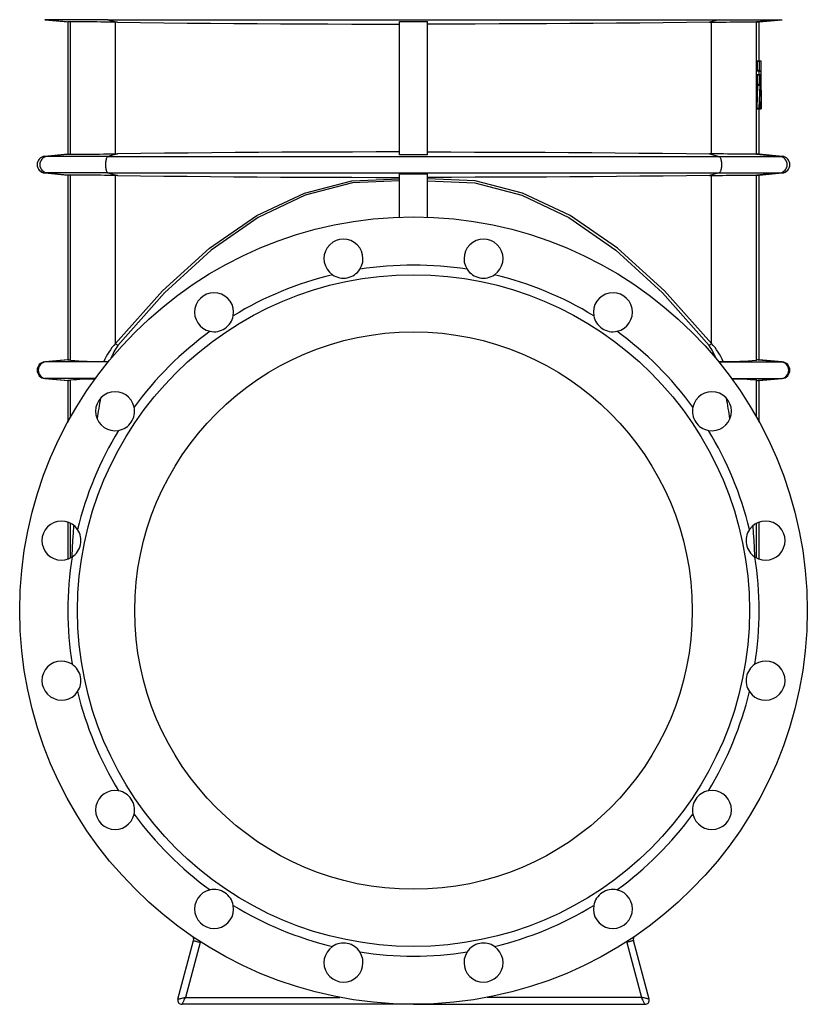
# Model space of a CAD drawing. Extents: x -208 to 1620, y -161 to 2162.
# Tile 3 of 5: x 1037 to 1602, y 602 to 1309. Entities that reach past the tile are written whole.
import ezdxf

# ---------------------------------------------------------------- set-up
doc = ezdxf.new("R2010")
doc.units = 0
doc.layers.get('0').update_dxf_attribs({"linetype": 'CONTINUOUS'})

msp = doc.modelspace()

# ---------------------------------------------------------------- linework, layer by layer
at = {"color": 7, "linetype": 'CONTINUOUS'}
for p, q in [((1055.13, 1308.56), (1071.65, 1307.11)), ((1057.01, 1308.56), (1055.13, 1308.56)), ((1100.44, 1308.56), (1057.01, 1308.56)), ((1057.01, 1308.56), (1073.51, 1307.11)), ((1071.65, 1307.11), (1071.65, 1211.96)), ((1073.63, 1307.11), (1073.51, 1307.11)), ((1073.63, 1211.96), (1073.63, 1307.11)), ((1100.44, 1308.56), (1538.86, 1308.56)), ((1100.44, 1308.56), (1107.2, 1306.72)), ((1309.65, 1211.69), (1309.65, 1307.38)), ((1329.65, 1211.69), (1329.65, 1307.38)), ((1538.86, 1308.56), (1532.09, 1306.72)), ((1538.86, 1308.56), (1582.29, 1308.56)), ((1565.67, 1307.11), (1565.78, 1307.11)), ((1565.67, 1211.96), (1565.67, 1307.11)), ((1582.29, 1308.56), (1565.78, 1307.11)), ((1567.65, 1307.11), (1584.17, 1308.56)), ((1567.65, 1279.1), (1567.65, 1307.11)), ((1582.29, 1308.56), (1584.17, 1308.56)), ((1107.2, 1306.72), (1105.87, 1306.74)), ((1105.87, 1212.33), (1105.87, 1306.74)), ((1532.09, 1306.72), (1533.43, 1306.74)), ((1533.43, 1212.33), (1533.43, 1306.74)), ((1566.18, 1279.1), (1567.68, 1279.1)), ((1567.68, 1279.1), (1569.02, 1279.1)), ((1569.15, 1256.17), (1569.03, 1278.87)), ((1566.15, 1278.74), (1566.15, 1272.26)), ((1566.15, 1278.74), (1567.65, 1278.74)), ((1566.15, 1272.26), (1567.65, 1272.26)), ((1566.18, 1271.9), (1567.68, 1271.9)), ((1567.65, 1278.74), (1567.65, 1272.26)), ((1567.68, 1271.9), (1568.88, 1271.9)), ((1566.15, 1268.88), (1566.15, 1262.4)), ((1566.15, 1268.88), (1567.65, 1268.88)), ((1566.18, 1269.24), (1567.68, 1269.24)), ((1567.39, 1271.67), (1567.41, 1269.24)), ((1567.39, 1271.67), (1568.89, 1271.67)), ((1567.65, 1268.88), (1567.65, 1262.4)), ((1567.68, 1269.24), (1568.81, 1269.24)), ((1569.1, 1245.03), (1568.82, 1269.02)), ((1568.89, 1271.67), (1569.13, 1244.76)), ((1566.54, 1261.54), (1565.98, 1245.03)), ((1566.15, 1262.4), (1567.65, 1262.4)), ((1566.18, 1262.04), (1567.68, 1262.04)), ((1566.54, 1261.54), (1568.04, 1261.54)), ((1568.04, 1261.54), (1567.48, 1245.03)), ((1567.68, 1262.04), (1568.01, 1262.04)), ((1569.15, 1256.17), (1569.15, 1255.95)), ((1569.15, 1244.54), (1569.15, 1255.95)), ((1565.98, 1245.03), (1567.48, 1245.03)), ((1566.01, 1244.54), (1567.51, 1244.54)), ((1567.51, 1244.54), (1568.08, 1244.54)), ((1567.65, 1211.96), (1567.65, 1244.54)), ((1568.1, 1244.76), (1568.23, 1249.35)), ((1568.1, 1244.76), (1568.91, 1244.76)), ((1568.16, 1244.54), (1568.92, 1244.54)), ((1568.23, 1249.35), (1568.84, 1249.35)), ((1568.25, 1249.58), (1568.82, 1249.58)), ((1568.84, 1249.35), (1568.91, 1244.76)), ((1568.92, 1244.54), (1569.09, 1244.54)), ((1569.14, 1244.54), (1569.15, 1244.54)), ((1071.65, 1211.96), (1055.13, 1210.51)), ((1057.01, 1210.51), (1055.13, 1210.51)), ((1073.51, 1211.96), (1057.01, 1210.51)), ((1100.44, 1210.51), (1057.01, 1210.51)), ((1073.51, 1211.96), (1073.63, 1211.96)), ((1107.2, 1212.35), (1100.44, 1210.51)), ((1100.44, 1210.51), (1538.86, 1210.51)), ((1105.87, 1212.33), (1107.2, 1212.35)), ((1533.43, 1212.33), (1532.09, 1212.35)), ((1532.09, 1212.35), (1538.86, 1210.51)), ((1538.86, 1210.51), (1582.29, 1210.51)), ((1565.78, 1211.96), (1565.67, 1211.96)), ((1565.78, 1211.96), (1582.29, 1210.51)), ((1584.17, 1210.51), (1567.65, 1211.96)), ((1582.29, 1210.51), (1584.17, 1210.51)), ((1055.13, 1198.56), (1071.65, 1197.11)), ((1057.01, 1198.56), (1055.13, 1198.56)), ((1100.44, 1198.56), (1057.01, 1198.56)), ((1057.01, 1198.56), (1073.51, 1197.11)), ((1071.65, 1197.11), (1071.65, 1064.46)), ((1073.63, 1197.11), (1073.51, 1197.11)), ((1073.63, 1064.24), (1073.63, 1197.11)), ((1100.44, 1198.56), (1538.86, 1198.56)), ((1100.44, 1198.56), (1107.2, 1196.72)), ((1107.2, 1196.72), (1105.87, 1196.74)), ((1105.87, 1076.15), (1105.87, 1196.74)), ((1309.65, 1166.86), (1309.65, 1197.85)), ((1329.65, 1166.86), (1329.65, 1197.85)), ((1538.86, 1198.56), (1532.09, 1196.72)), ((1532.09, 1196.72), (1533.43, 1196.74)), ((1533.43, 1076.15), (1533.43, 1196.74)), ((1538.86, 1198.56), (1582.29, 1198.56)), ((1565.67, 1197.11), (1565.78, 1197.11)), ((1565.67, 1064.24), (1565.67, 1197.11)), ((1582.29, 1198.56), (1565.78, 1197.11)), ((1567.65, 1197.11), (1584.17, 1198.56)), ((1567.65, 1064.46), (1567.65, 1197.11)), ((1582.29, 1198.56), (1584.17, 1198.56)), ((1071.65, 1064.46), (1055.13, 1063.01)), ((1055.91, 1063.01), (1055.13, 1063.01)), ((1072.43, 1064.46), (1055.91, 1063.01)), ((1100.67, 1063.01), (1055.91, 1063.01)), ((1538.63, 1063.01), (1583.38, 1063.01)), ((1566.87, 1064.46), (1583.38, 1063.01)), ((1584.17, 1063.01), (1567.65, 1064.46)), ((1583.38, 1063.01), (1584.17, 1063.01)), ((1055.13, 1051.06), (1071.65, 1049.61)), ((1055.91, 1051.06), (1055.13, 1051.06)), ((1091.45, 1051.06), (1055.91, 1051.06)), ((1055.91, 1051.06), (1072.43, 1049.61)), ((1071.65, 1049.61), (1071.65, 1019.82)), ((1073.63, 1023.39), (1073.63, 1049.84)), ((1547.85, 1051.06), (1583.38, 1051.06)), ((1565.67, 1023.39), (1565.67, 1049.84)), ((1583.38, 1051.06), (1566.87, 1049.61)), ((1567.65, 1049.61), (1584.17, 1051.06)), ((1567.65, 1019.82), (1567.65, 1049.61)), ((1583.38, 1051.06), (1584.17, 1051.06)), ((1071.65, 948.01), (1071.65, 921.53)), ((1073.63, 922.39), (1073.63, 947.15)), ((1565.67, 922.39), (1565.67, 947.15)), ((1567.65, 921.53), (1567.65, 948.01)), ((1150.66, 605.81), (1161.9, 647.75)), ((1166.73, 646.45), (1156.16, 607.04)), ((1472.57, 646.45), (1483.13, 607.04)), ((1488.64, 605.81), (1477.4, 647.75)), ((1319.65, 602.04), (1153.56, 602.04)), ((1156.16, 607.04), (1266.73, 607.04)), ((1319.65, 602.04), (1485.74, 602.04)), ((1483.13, 607.04), (1372.56, 607.04))]:
    msp.add_line(p, q, dxfattribs=at)
for points in [[(1073.51, 1307.11), (1072.7, 1307.11), (1072.12, 1307.11), (1071.77, 1307.11), (1071.65, 1307.11)], [(1105.87, 1306.74), (1103.17, 1306.78), (1100.51, 1306.82), (1097.91, 1306.86), (1095.39, 1306.89), (1092.46, 1306.93), (1089.66, 1306.97), (1087.03, 1307), (1084.59, 1307.03), (1082.37, 1307.05), (1080.35, 1307.07), (1078.57, 1307.09), (1077.04, 1307.1), (1075.8, 1307.11), (1074.82, 1307.11), (1074.09, 1307.11), (1073.63, 1307.11)], [(1100.21, 1308.66), (1100.44, 1308.56)], [(1309.65, 1307.38), (1310.9, 1307.38), (1329.65, 1307.38)], [(1533.43, 1306.74), (1536.13, 1306.78), (1538.79, 1306.82), (1541.39, 1306.86), (1543.9, 1306.89), (1546.84, 1306.93), (1549.64, 1306.97), (1552.27, 1307), (1554.7, 1307.03), (1556.93, 1307.05), (1558.94, 1307.07), (1560.72, 1307.09), (1562.25, 1307.1), (1563.49, 1307.11), (1564.48, 1307.11), (1565.21, 1307.11), (1565.67, 1307.11)], [(1539.08, 1308.66), (1538.86, 1308.56)], [(1565.78, 1307.11), (1566.6, 1307.11), (1567.18, 1307.11), (1567.53, 1307.11), (1567.65, 1307.11)], [(1107.2, 1306.72), (1123.82, 1306.53), (1140.48, 1306.35), (1157.18, 1306.18), (1173.91, 1306.03), (1190.68, 1305.89), (1207.48, 1305.78), (1224.3, 1305.67), (1241.15, 1305.59), (1258.25, 1305.52), (1275.38, 1305.46), (1292.51, 1305.43), (1309.65, 1305.41)], [(1532.09, 1306.72), (1515.48, 1306.53), (1498.82, 1306.35), (1482.12, 1306.18), (1465.38, 1306.03), (1448.62, 1305.89), (1431.82, 1305.78), (1414.99, 1305.67), (1398.15, 1305.59), (1381.04, 1305.52), (1363.92, 1305.46), (1346.79, 1305.43), (1329.65, 1305.41)], [(1071.65, 1211.96), (1071.76, 1211.96), (1072.11, 1211.96), (1072.7, 1211.96), (1073.51, 1211.96)], [(1073.63, 1211.96), (1074.04, 1211.96), (1074.69, 1211.96), (1075.56, 1211.96), (1076.64, 1211.97), (1078.1, 1211.98), (1079.81, 1212), (1081.75, 1212.02), (1083.91, 1212.04), (1086.29, 1212.07), (1088.87, 1212.1), (1091.62, 1212.13), (1094.51, 1212.17), (1097.22, 1212.21), (1100.04, 1212.24), (1102.93, 1212.29), (1105.87, 1212.33)], [(1100.44, 1210.51), (1100.21, 1210.41), (1099.99, 1210.22), (1099.78, 1209.96), (1099.58, 1209.61), (1099.39, 1209.2), (1099.22, 1208.72), (1099.07, 1208.18), (1098.94, 1207.59), (1098.84, 1206.96), (1098.76, 1206.29), (1098.7, 1205.6), (1098.68, 1204.89), (1098.68, 1204.18), (1098.7, 1203.47), (1098.76, 1202.78), (1098.84, 1202.12), (1098.94, 1201.48), (1099.07, 1200.89), (1099.22, 1200.35), (1099.39, 1199.87), (1099.58, 1199.46), (1099.78, 1199.12), (1099.99, 1198.85), (1100.21, 1198.66), (1100.44, 1198.56)], [(1309.65, 1213.66), (1292.76, 1213.64), (1275.87, 1213.61), (1258.99, 1213.56), (1242.13, 1213.49), (1225.29, 1213.4), (1208.46, 1213.3), (1191.66, 1213.19), (1174.89, 1213.05), (1157.91, 1212.9), (1140.96, 1212.73), (1124.06, 1212.55), (1107.2, 1212.35)], [(1329.65, 1211.69), (1310.9, 1211.69), (1309.65, 1211.69)], [(1329.65, 1213.66), (1346.54, 1213.64), (1363.43, 1213.61), (1380.3, 1213.56), (1397.17, 1213.49), (1414.01, 1213.4), (1430.84, 1213.3), (1447.64, 1213.19), (1464.41, 1213.05), (1481.39, 1212.9), (1498.33, 1212.73), (1515.24, 1212.55), (1532.09, 1212.35)], [(1565.67, 1211.96), (1565.25, 1211.96), (1564.61, 1211.96), (1563.74, 1211.96), (1562.65, 1211.97), (1561.2, 1211.98), (1559.49, 1212), (1557.55, 1212.02), (1555.38, 1212.04), (1553.01, 1212.07), (1550.43, 1212.1), (1547.68, 1212.13), (1544.79, 1212.17), (1542.07, 1212.21), (1539.26, 1212.24), (1536.37, 1212.29), (1533.43, 1212.33)], [(1538.86, 1210.51), (1539.08, 1210.41), (1539.31, 1210.22), (1539.52, 1209.96), (1539.72, 1209.61), (1539.91, 1209.2), (1540.08, 1208.72), (1540.23, 1208.18), (1540.35, 1207.59), (1540.46, 1206.96), (1540.54, 1206.29), (1540.59, 1205.6), (1540.62, 1204.89), (1540.62, 1204.18), (1540.59, 1203.47), (1540.54, 1202.78), (1540.46, 1202.12), (1540.35, 1201.48), (1540.23, 1200.89), (1540.08, 1200.35), (1539.91, 1199.87), (1539.72, 1199.46), (1539.52, 1199.12), (1539.31, 1198.85), (1539.08, 1198.66), (1538.86, 1198.56)], [(1567.65, 1211.96), (1567.53, 1211.96), (1567.18, 1211.96), (1566.6, 1211.96), (1565.78, 1211.96)], [(1073.51, 1197.11), (1072.7, 1197.11), (1072.12, 1197.11), (1071.77, 1197.11), (1071.65, 1197.11)], [(1105.87, 1196.74), (1103.17, 1196.78), (1100.51, 1196.82), (1097.91, 1196.86), (1095.39, 1196.89), (1092.46, 1196.93), (1089.66, 1196.97), (1087.03, 1197), (1084.59, 1197.03), (1082.37, 1197.05), (1080.35, 1197.07), (1078.57, 1197.09), (1077.04, 1197.1), (1075.8, 1197.11), (1074.82, 1197.11), (1074.09, 1197.11), (1073.63, 1197.11)], [(1105.87, 1076.15), (1139.52, 1113.98), (1173.34, 1144.6), (1207.3, 1167.97), (1241.35, 1184.07), (1275.48, 1192.89), (1309.65, 1194.42)], [(1107.2, 1196.72), (1123.82, 1196.53), (1140.48, 1196.35), (1157.18, 1196.18), (1173.91, 1196.03), (1190.68, 1195.89), (1207.48, 1195.78), (1224.3, 1195.67), (1241.15, 1195.59), (1258.25, 1195.52), (1275.38, 1195.46), (1292.51, 1195.43), (1309.65, 1195.41)], [(1309.65, 1197.85), (1319.65, 1197.85), (1329.65, 1197.85)], [(1532.09, 1196.72), (1515.48, 1196.53), (1498.82, 1196.35), (1482.12, 1196.18), (1465.38, 1196.03), (1448.62, 1195.89), (1431.82, 1195.78), (1414.99, 1195.67), (1398.15, 1195.59), (1381.04, 1195.52), (1363.92, 1195.46), (1346.79, 1195.43), (1329.65, 1195.41)], [(1533.43, 1076.15), (1499.77, 1113.98), (1465.95, 1144.6), (1432, 1167.97), (1397.94, 1184.07), (1363.82, 1192.89), (1329.65, 1194.42)], [(1533.43, 1196.74), (1536.13, 1196.78), (1538.79, 1196.82), (1541.39, 1196.86), (1543.9, 1196.89), (1546.84, 1196.93), (1549.64, 1196.97), (1552.27, 1197), (1554.7, 1197.03), (1556.93, 1197.05), (1558.94, 1197.07), (1560.72, 1197.09), (1562.25, 1197.1), (1563.49, 1197.11), (1564.48, 1197.11), (1565.21, 1197.11), (1565.67, 1197.11)], [(1565.78, 1197.11), (1566.6, 1197.11), (1567.18, 1197.11), (1567.53, 1197.11), (1567.65, 1197.11)], [(1309.65, 1193.02), (1275.77, 1191.51), (1241.93, 1182.7), (1208.16, 1166.6), (1174.49, 1143.23), (1140.96, 1112.61), (1107.58, 1074.76)], [(1329.65, 1193.02), (1363.53, 1191.51), (1397.37, 1182.7), (1431.14, 1166.6), (1464.81, 1143.23), (1498.34, 1112.61), (1531.71, 1074.76)], [(1071.65, 1064.46), (1071.7, 1064.46), (1071.84, 1064.46), (1072.09, 1064.46), (1072.43, 1064.46)], [(1072.43, 1064.46), (1072.96, 1064.4), (1073.63, 1064.24)], [(1566.87, 1064.46), (1566.34, 1064.4), (1565.67, 1064.24)], [(1567.65, 1064.46), (1567.6, 1064.46), (1567.45, 1064.46), (1567.21, 1064.46), (1566.87, 1064.46)], [(1072.43, 1049.61), (1072.09, 1049.61), (1071.84, 1049.61), (1071.7, 1049.61), (1071.65, 1049.61)], [(1073.63, 1049.84), (1072.96, 1049.67), (1072.43, 1049.61)], [(1565.67, 1049.84), (1566.34, 1049.67), (1566.87, 1049.61)], [(1566.87, 1049.61), (1567.21, 1049.61), (1567.45, 1049.61), (1567.6, 1049.61), (1567.65, 1049.61)], [(1074.71, 923.03), (1074.76, 923.93), (1075.04, 929.37), (1075.36, 934.77), (1075.7, 940.12), (1076.06, 945.42), (1076.07, 945.52)], [(1564.58, 923.03), (1564.54, 923.93), (1564.25, 929.37), (1563.94, 934.77), (1563.6, 940.12), (1563.24, 945.42), (1563.23, 945.52)], [(1161.9, 647.75), (1161.94, 647.74), (1162.06, 647.7), (1162.26, 647.65), (1162.54, 647.57), (1162.89, 647.48), (1163.31, 647.37), (1163.79, 647.24), (1164.31, 647.1), (1164.88, 646.95), (1165.48, 646.79), (1166.1, 646.62), (1166.73, 646.45)], [(1477.4, 647.75), (1477.36, 647.74), (1477.24, 647.7), (1477.03, 647.65), (1476.75, 647.57), (1476.4, 647.48), (1475.99, 647.37), (1475.51, 647.24), (1474.99, 647.1), (1474.42, 646.95), (1473.82, 646.79), (1473.2, 646.62), (1472.57, 646.45)], [(1150.66, 605.81), (1150.71, 605.82), (1150.85, 605.85), (1151.08, 605.91), (1151.4, 605.98), (1151.8, 606.07), (1152.27, 606.17), (1152.81, 606.29), (1153.41, 606.42), (1154.06, 606.57), (1154.74, 606.72), (1155.45, 606.88), (1156.16, 607.04)], [(1153.56, 602.04), (1153.58, 602.08), (1153.65, 602.21), (1153.76, 602.42), (1153.91, 602.71), (1154.1, 603.07), (1154.32, 603.5), (1154.58, 603.99), (1154.86, 604.54), (1155.17, 605.12), (1155.49, 605.74), (1155.82, 606.38), (1156.16, 607.04)], [(1485.74, 602.04), (1485.72, 602.08), (1485.65, 602.21), (1485.54, 602.42), (1485.39, 602.71), (1485.2, 603.07), (1484.98, 603.5), (1484.72, 603.99), (1484.44, 604.54), (1484.13, 605.12), (1483.81, 605.74), (1483.47, 606.38), (1483.13, 607.04)], [(1488.64, 605.81), (1488.59, 605.82), (1488.45, 605.85), (1488.22, 605.91), (1487.9, 605.98), (1487.5, 606.07), (1487.02, 606.17), (1486.48, 606.29), (1485.88, 606.42), (1485.24, 606.57), (1484.56, 606.72), (1483.85, 606.88), (1483.13, 607.04)]]:
    msp.add_lwpolyline(points, dxfattribs=at)
for radius in [282.5, 241, 200]:
    msp.add_circle((1319.65, 884.54), radius, dxfattribs=at)
for centre, radius, start, end in [((1567.24, 1278.83), 1.09, 165.60767, 184.68765), ((1568.73, 1278.83), 1.09, 165.54853, 184.71383), ((1567.15, 1278.92), 1.88, 358.68782, 5.46712), ((1567.24, 1272.17), 1.09, 175.28571, 194.41978), ((1566.11, 1271.72), 1.28, 358.09422, 8.05434), ((1568.73, 1272.17), 1.08, 175.28501, 194.45343), ((1567.62, 1271.72), 1.27, 358.07258, 8.09898), ((1567.24, 1268.97), 1.09, 165.60483, 184.68969), ((1568.73, 1268.97), 1.08, 165.54566, 184.71589), ((1567.68, 1269.06), 1.14, 357.85889, 9.05646), ((1567.24, 1262.31), 1.09, 175.28571, 194.41978), ((1564.69, 1261.7), 1.86, 355.13842, 10.50667), ((1568.73, 1262.31), 1.08, 175.28411, 194.45434), ((1566.19, 1261.7), 1.86, 355.12477, 10.54085), ((1567.52, 1244.88), 1.54, 174.12649, 192.72286), ((1569.01, 1244.88), 1.54, 174.10604, 192.76724), ((1567.45, 1244.72), 0.656, 344.04228, 3.65617), ((1568.94, 1249.4), 0.712, 165.29018, 183.33732), ((1567.67, 1249.4), 1.16, 357.89569, 8.87326), ((1570.27, 1244.72), 1.37, 178.2463, 187.58889), ((1560.64, 1244.88), 8.46, 357.70045, 1.07149), ((1575.11, 1244.72), 5.97, 179.61377, 181.74633), ((1055.65, 1204.54), 6, 95, 265), ((1057.55, 1204.54), 6, 95.19906, 264.80094), ((1581.74, 1204.54), 6, 275.19906, 84.80094), ((1583.65, 1204.54), 6, 275, 85), ((1269.41, 1137.09), 14, 326.96907, 235.53093), ((1369.88, 1137.09), 14, 304.46907, 213.03093), ((1319.65, 884.54), 247.93, 81.06692, 98.93308), ((1319.65, 884.54), 247.93, 103.56692, 121.43308), ((1269.41, 1137.09), 14, 235.54155, 326.95846), ((1369.88, 1137.09), 14, 213.04154, 304.45845), ((1319.65, 884.54), 247.93, 58.56692, 76.43308), ((1176.59, 1098.64), 14, 349.46907, 258.03093), ((1462.71, 1098.64), 14, 281.96907, 190.53093), ((1176.59, 1098.64), 14, 258.04162, 349.45837), ((1462.71, 1098.64), 14, 190.54163, 281.95838), ((1319.65, 884.54), 247.93, 126.06692, 143.93308), ((1319.65, 884.54), 247.93, 36.06692, 53.93308), ((1135.46, 1047.96), 40.87, 136.39432, 158.00817), ((1139.64, 1051.82), 39.42, 144.41455, 159.84399), ((1158.96, 1139.92), 82.98, 230.22001, 231.74625), ((1480.34, 1139.92), 82.98, 308.25375, 309.77999), ((1499.65, 1051.82), 39.42, 20.15601, 35.58545), ((1503.83, 1047.96), 40.87, 21.99183, 43.60568), ((1055.65, 1057.04), 6, 95, 265), ((1056.44, 1057.04), 6, 95.08309, 264.91691), ((1095.75, 1314.51), 251.25, 264.94827, 270.41353), ((1099.58, 1194.25), 131, 269.11874, 270.57704), ((1539.72, 1194.01), 130.76, 269.42706, 270.88202), ((1543.55, 1314.51), 251.25, 269.58647, 275.05173), ((1582.85, 1057.04), 6, 275.08309, 84.91691), ((1583.65, 1057.04), 6, 275, 85), ((1090.23, 889.85), 160.85, 89.64889, 95.92316), ((1549.06, 889.79), 160.91, 84.07722, 90.35248), ((1105.55, 1027.6), 14, 11.96907, 280.53093), ((1533.75, 1027.6), 14, 259.46907, 168.03093), ((1488.96, 962.56), 400.76, 169.29625, 171.4504), ((1150.33, 962.56), 400.76, 8.5496, 10.70375), ((1105.54, 1027.6), 14, 280.5416, 11.95842), ((1533.75, 1027.6), 14, 168.04158, 259.4584), ((1319.65, 884.54), 247.93, 148.56692, 166.43308), ((1319.65, 884.54), 247.93, 13.56692, 31.43308), ((1067.1, 934.77), 14, 34.46907, 303.03093), ((1572.2, 934.77), 14, 236.96907, 145.53093), ((1067.09, 934.77), 14, 303.04164, 34.45835), ((1572.2, 934.77), 14, 145.54165, 236.95836), ((1319.65, 884.54), 247.93, 171.06692, 188.93308), ((1319.65, 884.54), 247.93, 351.06692, 8.93308), ((1067.1, 834.3), 14, 56.96907, 325.53093), ((1572.2, 834.3), 14, 214.46907, 123.03093), ((1067.09, 834.3), 14, 325.54155, 56.95846), ((1572.2, 834.3), 14, 123.04154, 214.45845), ((1319.65, 884.54), 247.93, 193.56692, 211.43308), ((1319.65, 884.54), 247.93, 328.56692, 346.43308), ((1105.55, 741.48), 14, 79.46907, 348.03093), ((1105.54, 741.47), 14, 348.04162, 79.45837), ((1533.75, 741.47), 14, 100.54163, 191.95838), ((1533.75, 741.48), 14, 191.96907, 100.53093), ((1319.65, 884.54), 247.93, 216.06692, 233.93308), ((1319.65, 884.54), 247.93, 306.06692, 323.93308), ((1176.59, 670.43), 14, 101.96907, 10.53093), ((1176.59, 670.43), 14, 10.5416, 101.95842), ((1462.71, 670.43), 14, 169.46907, 78.03093), ((1462.71, 670.43), 14, 78.04158, 169.4584), ((1319.65, 884.54), 247.93, 238.56692, 256.43308), ((1319.65, 884.54), 247.93, 283.56692, 301.43308), ((1159, 648.52), 3, 345, 55.75758), ((1480.3, 648.52), 3, 124.24242, 195), ((1159, 648.52), 8, 345, 348.52804), ((1269.41, 631.98), 14, 124.46907, 33.03093), ((1269.41, 631.98), 14, 33.04164, 124.45835), ((1369.88, 631.98), 14, 146.96907, 55.53093), ((1369.88, 631.98), 14, 55.54165, 146.95836), ((1480.3, 648.52), 8, 191.47196, 195), ((1319.65, 884.54), 247.93, 261.06692, 278.93308), ((1153.56, 605.04), 3, 165, 270), ((1485.74, 605.04), 3, 270, 15)]:
    msp.add_arc(centre, radius, start, end, dxfattribs=at)

doc.saveas('drawing.dxf')
